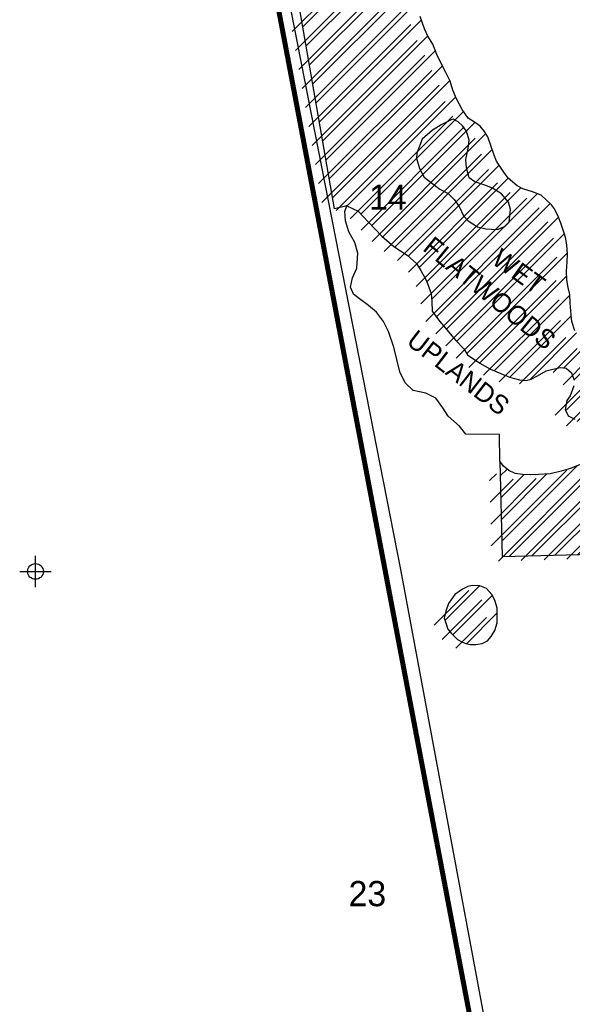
# Model space of a CAD drawing. Extents: x 184591 to 248591, y 837110 to 888536.
# Tile 3 of 12: x 208798 to 213181, y 866914 to 874722. Entities that reach past the tile are written whole.
import ezdxf
from ezdxf.enums import TextEntityAlignment as Align

# ---------------------------------------------------------------- set-up
doc = ezdxf.new("R2010")
doc.units = 0
doc.header["$LTSCALE"] = 800
doc.header["$PDMODE"] = 34
doc.header["$PDSIZE"] = 125
doc.linetypes.add('STREAM', pattern=[0])
doc.layers.get('0').update_dxf_attribs({"linetype": 'CONTINUOUS'})
for name, color, linetype in [('SEC', 2, 'CONTINUOUS'), ('TEXT', 7, 'CONTINUOUS'), ('TRUNKS', 5, 'STREAM'), ('WETDBA', 11, 'CONTINUOUS'), ('WETFILL', 12, 'CONTINUOUS'), ('WSHEDS', 3, 'CONTINUOUS')]:
    doc.layers.add(name, color=color, linetype=linetype)
doc.layers.get('0').off()

# ---------------------------------------------------------------- blocks, each defined once
blk = doc.blocks.new('*X')
at = {"color": 0}
for p, q in [((211044.4, 874664.1), (211660.3, 875280)), ((211070.6, 874513.6), (211691, 875133.9)), ((211096.9, 874363), (211765, 875031.1)), ((211123.1, 874212.5), (211854.4, 874943.8)), ((211149.3, 874061.9), (211929.2, 874841.8)), ((211175.5, 873911.4), (211984.3, 874720.1)), ((211201.8, 873760.8), (212034.6, 874593.6)), ((211228, 873610.3), (212095.4, 874477.7)), ((211254.2, 873459.7), (212150.7, 874356.2)), ((211280.4, 873309.2), (212209.7, 874238.4)), ((211392, 873244), (212257.6, 874109.6)), ((211504.9, 873180.1), (212318.6, 873993.8)), ((211591.4, 873089.8), (212408.6, 873907)), ((211677.9, 872999.5), (212496.5, 873818.1)), ((211774.1, 872918.9), (212546.7, 873691.6)), ((211879.3, 872847.4), (212601.1, 873569.2)), ((211965.7, 872757), (212672.4, 873463.7)), ((212028, 872642.5), (212774.1, 873388.6)), ((212065.8, 872503.6), (212904.5, 873342.2)), ((212103.4, 872364.3), (213004.4, 873265.3)), ((212182.8, 872266.9), (213072.1, 873156.3)), ((212263.6, 872171), (213118.1, 873025.5)), ((212344.2, 872074.8), (213143.4, 872874)), ((212444.8, 871998.7), (213136.9, 872690.8)), ((212561, 871938.1), (213160.7, 872537.7)), ((213042.2, 870474.7), (215082, 872514.6)), ((212686, 871886.3), (213173.4, 872373.7)), ((212846.2, 871869.7), (213214.7, 872238.2)), ((213113.7, 871960.5), (213303.7, 872150.5)), ((213128.8, 871622), (213524.2, 872017.4)), ((213192.3, 871862.3), (213408.6, 872078.6)), ((213220.2, 871536.6), (213648.7, 871965.1)), ((212860.8, 870470.1), (213637.7, 871247)), ((212610.4, 871103.6), (212664.3, 871157.5)), ((212623.2, 870586), (213222.7, 871185.6)), ((212679.5, 870465.5), (213433.9, 871219.9)), ((213223.5, 870479.3), (213950, 871205.8)), ((212614.7, 870931.1), (212797.4, 871113.8)), ((212618.9, 870758.6), (212980.3, 871119.9)), ((212171.6, 869957.7), (212446.3, 870232.4)), ((212234.4, 869843.7), (212547.8, 870157.1)), ((212341, 869773.5), (212586, 870018.6))]:
    blk.add_line(p, q, dxfattribs=at)

msp = doc.modelspace()

# ---------------------------------------------------------------- linework, layer by layer
at = {"layer": 'SEC', "color": 0}
msp.add_point((208923.4, 870346.6), dxfattribs=at)
at = {"layer": 'TRUNKS', "color": 0}
msp.add_lwpolyline([(212812.3, 865044.1), (211821.7, 870362.4), (210895.9, 875079), (210828.2, 875410), (210512.6, 877121.8), (210429.2, 877483.1), (210999.1, 877803), (211695.6, 878124.5), (211685.1, 878093.8), (211980.4, 878541), (212273.5, 879149.7), (212754.5, 879911.6), (212977.9, 880349.1), (213174.8, 880644.3), (213389.3, 880928.8), (213812, 881323.1)], dxfattribs=at)
at = {"layer": 'WETDBA', "color": 0}
for points in [[(213200.6, 872255.1), (213178.7, 872327.8), (213172.5, 872380.8), (213165.4, 872477.6), (213160.4, 872541.4), (213148.6, 872599.3), (213138.6, 872660), (213134.9, 872727.4), (213139.3, 872802.1), (213144.1, 872865.9), (213138.3, 872934.3), (213128.9, 872983.1), (213119.2, 873022), (213090.7, 873107.3), (213072.2, 873156.1), (213040.2, 873222.5), (213016, 873253.8), (212977.9, 873291.4), (212934.2, 873330.8), (212865.2, 873357.3), (212789.5, 873380.6), (212743.2, 873404.6), (212671.5, 873464.4), (212638.7, 873513.3), (212580.3, 873600.1), (212561.5, 873648.2), (212512.5, 873792.1), (212485.6, 873836), (212449.9, 873877.1), (212413.9, 873903.5), (212354.7, 873941.6), (212308.2, 874008.7), (212284.9, 874055.4), (212263.9, 874094.7), (212234.7, 874163.2), (212211.7, 874234.1), (212178.6, 874302.9), (212150, 874357.7), (212108.1, 874445.5), (212076.1, 874526.3), (212035.6, 874591.6), (212007.7, 874648.2), (211975.3, 874747.8)], [(212338.1, 871434), (212285.3, 871498.7), (212197.1, 871576.8), (212153.5, 871644.2), (212097.6, 871721.2), (212019.8, 871758.9), (211919.6, 871782), (211854.8, 871842.8), (211813, 871930.3), (211766.5, 872125.4), (211724.8, 872248.6), (211684.3, 872328), (211627.4, 872403.6), (211566.1, 872456), (211492.3, 872507.7), (211447.1, 872544), (211422, 872599.8), (211438.4, 872674.5), (211472.6, 872750.5), (211481.3, 872870.8), (211456.3, 872955), (211410.2, 873040.7), (211383.1, 873127), (211377.7, 873201.1), (211394.3, 873244.5)], [(211394.3, 873244.5), (211482.2, 873203.6), (211563.4, 873119.5), (211671.1, 873005.3), (211766.9, 872923.6), (211872, 872853.9), (211944.7, 872789.5), (211981.1, 872733.3), (212024.7, 872651.5), (212062.3, 872550), (212067, 872487.9), (212070.7, 872411.1), (212126.9, 872330.7), (212175.5, 872275.8), (212212.6, 872230.5), (212256.3, 872178.4), (212321.3, 872112.3), (212350.7, 872064.2), (212447.3, 871996.9), (212533.1, 871949.4), (212615.4, 871916.2), (212682.3, 871887.2), (212762.9, 871866.3), (212815.2, 871860.9), (212854.5, 871872), (212904.3, 871898.6), (212974.9, 871936.6), (213026.5, 871949.4), (213086.5, 871964.7), (213132.5, 871957.6), (213174.5, 871922), (213192.2, 871870.8)], [(213192.8, 871817.8), (213163.8, 871737.9), (213139.1, 871703.3), (213124.6, 871631.1), (213149, 871579.4), (213200.5, 871554.1)], [(212607.5, 871219.7), (212603.6, 871433.6), (212338.1, 871434)], [(213244.7, 871194.8), (213165.7, 871161.7), (213092.4, 871140.5), (213006, 871121.8), (212913.4, 871115), (212851, 871111.3), (212787.2, 871114.3), (212729.3, 871124), (212676.8, 871147.2), (212635.5, 871181), (212607.5, 871219.7)], [(212607.5, 871219.7), (212626.2, 870464.2), (213339.6, 870482.2), (213546.2, 870515.3), (213745.2, 870543.2), (213980.7, 870597.3), (214192.4, 870583.7), (214322.5, 870564.1), (214476.8, 870552.1)]]:
    msp.add_lwpolyline(points, dxfattribs=at)
for points in [[(212220.7, 873926.5), (212145.2, 873891.3), (212071.4, 873844.8), (211989.9, 873774.6), (211948.9, 873662.5), (211946.7, 873623.5), (211969.6, 873540.3), (212005.9, 873473.3), (212063.6, 873427.2), (212129.8, 873378.9), (212196.3, 873343), (212244.6, 873296.9), (212284.8, 873240.7), (212317.2, 873165.9), (212354.6, 873127.2), (212429.9, 873079.3), (212495.1, 873062.3), (212586.2, 873059.2), (212644.9, 873082.9), (212680.4, 873115.4), (212691.2, 873217.8), (212674.9, 873274.3), (212621, 873339.7), (212547.1, 873386.6), (212488.6, 873409.9), (212409.1, 873435), (212363.6, 873467.4), (212342.1, 873546), (212336.3, 873614.1), (212355.1, 873700.6), (212363.7, 873767.6), (212342.2, 873837.1), (212310.4, 873880.3), (212276.1, 873912.3), (212255.8, 873923.3), (212239.3, 873932.1)], [(212386.5, 870234.2), (212351.8, 870226.8), (212309.1, 870205.8), (212250, 870163.6), (212200.6, 870093), (212178.6, 870031.9), (212166.2, 869975.5), (212177.3, 869939.3), (212193.9, 869888), (212223.6, 869854), (212271.7, 869807.7), (212309.4, 869786.7), (212336.5, 869774.5), (212373.9, 869766.4), (212415.4, 869768), (212466.9, 869776.2), (212508.9, 869796.6), (212538.8, 869830.2), (212566, 869878.5), (212584.2, 869940.3), (212586.2, 869987.3), (212585.8, 870056.6), (212567.4, 870119.5), (212544, 870164.4), (212500.1, 870212.4), (212448.5, 870232.4)]]:
    msp.add_lwpolyline(points, close=True, dxfattribs=at)
at = {"layer": 'WETFILL', "color": 0}
msp.add_lwpolyline([(211394.3, 873244.5), (211295.7, 873221.3), (210010.3, 880601.4)], dxfattribs=at)
at = {"layer": 'WSHEDS', "color": 0, "const_width": 40}
msp.add_lwpolyline([(214326.1, 887369), (214326.1, 886315.4, -0.414214), (214296.1, 886285.4), (212860.2, 886285.4, 0.578843), (212834.3, 886240.3), (213514.5, 885074.1, -0.578843), (213488.6, 885029), (208944.6, 885029, 0.470347), (208915.1, 884993.4), (213198, 862454.4, -0.477114)], format="xyb", dxfattribs=at)

# ---------------------------------------------------------------- block references
at = {"layer": 'WETFILL', "color": 0}
for p in [(0, 0), (0, 0), (0, 0), (0, 0), (0, 0), (0, 0), (0, 0), (0, 0), (0, 0), (0, 0), (0, 0), (0, 0), (0, 0), (0, 0), (0, 0), (0, 0), (0, 0), (0, 0), (0, 0), (0, 0), (0, 0), (0, 0), (0, 0), (0, 0), (0, 0), (0, 0), (0, 0), (0, 0), (0, 0), (0, 0), (0, 0), (0, 0), (0, 0), (0, 0), (0, 0), (0, 0), (0, 0), (0, 0), (0, 0), (0, 0), (0, 0), (0, 0), (-84.7, -36.3)]:
    msp.add_blockref('*X', p, dxfattribs=at)

# ---------------------------------------------------------------- texts
at = {"layer": 'TEXT', "color": 0}
for s, p in [('14', (211719.1, 873213.9)), ('23', (211555.9, 867691.9))]:
    msp.add_text(s, height=200, dxfattribs=at).set_placement(p, align=Align.CENTER)
at = {"layer": 'WETDBA', "color": 0}
for s, rotation, p in [('FLATWOODS', 320.79435, (212478.7, 872496.2)), ('WET', 324.40427, (212712.9, 872664.8)), ('UPLANDS', 322.35391, (212232.1, 871864))]:
    msp.add_text(s, height=150, rotation=rotation, dxfattribs=at).set_placement(p, align=Align.CENTER)

doc.saveas('drawing.dxf')
